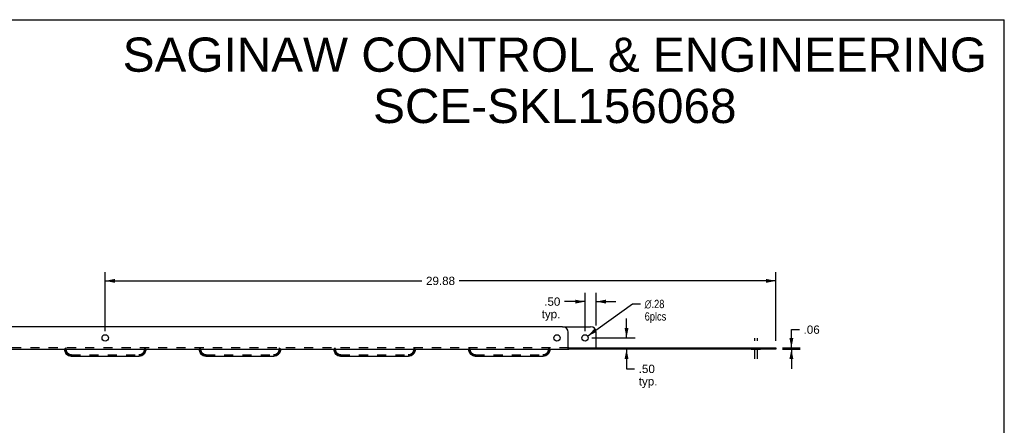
# Model space of a CAD drawing. Header units: inches. Extents: x 0 to 73.9, y 0 to 47.8.
# Tile 8 of 8: x 30 to 73.9, y 29.8 to 47.8. Entities that reach past the tile are written whole.
import ezdxf

# ---------------------------------------------------------------- set-up
doc = ezdxf.new("R2010")
doc.units = ezdxf.units.IN
doc.header["$LTSCALE"] = 4.065217
doc.header["$MEASUREMENT"] = 0
doc.linetypes.add('DASHED', pattern=[0.2, 0.1, -0.1])
doc.linetypes.add('HIDDEN', pattern=[0.2, 0.1, -0.1])
doc.layers.get('0').update_dxf_attribs({"linetype": 'CONTINUOUS'})
for name, color, linetype in [('02___PRT_ALL_AXES', 7, 'CONTINUOUS'), ('DEFAULT_2', 8, 'HIDDEN'), ('DIMENSIONS', 7, 'CONTINUOUS')]:
    doc.layers.add(name, color=color, linetype=linetype)
doc.styles.get("Standard").update_dxf_attribs({"font": 'arial.ttf'})
doc.styles.add('TEXTSTYLE_1', font='gdt', dxfattribs={"width": 0.8})
doc.dimstyles.new('DIMSTYLE_1', dxfattribs={"dimtxt": 0.369565, "dimasz": 0.434783, "dimexe": 0.09, "dimexo": 0.07, "dimgap": 0.0425, "dimtad": 0, "dimtih": 1, "dimtoh": 1, "dimzin": 4, "dimdsep": 46, "dimtxsty": 'Standard', "dimblk": '_FILLED', "dimblk1": '_FILLED', "dimblk2": '_FILLED', "dimcen": 0.09, "dimazin": 1, "dimtfac": 1, "dimtofl": 0, "dimtmove": 0, "dimatfit": 3, "dimldrblk": '_FILLED', "dimfxl": 0, "dimtolj": 1, "dimtzin": 4, "dimarcsym": 0})
doc.dimstyles.new('DIMSTYLE_2', dxfattribs={"dimtxt": 0.369565, "dimasz": 0.434783, "dimexe": 0.09, "dimexo": 0.07, "dimgap": 0.09, "dimtad": 0, "dimtih": 1, "dimtoh": 1, "dimzin": 4, "dimdsep": 46, "dimtxsty": 'Standard', "dimblk": '_FILLED', "dimblk1": '_FILLED', "dimblk2": '_FILLED', "dimcen": 0.09, "dimazin": 1, "dimtfac": 1, "dimtofl": 0, "dimtmove": 0, "dimatfit": 1, "dimldrblk": '_FILLED', "dimfxl": 0, "dimtolj": 1, "dimtzin": 4, "dimarcsym": 0})

# ---------------------------------------------------------------- blocks, each defined once
blk = doc.blocks.new('_FILLED')
at = {"color": 0, "linetype": 'ByBlock'}
blk.add_solid([(0, 0), (-1, 0.2), (-1, -0.2)], dxfattribs=at)
blk = doc.blocks.new('*D15')
at = {"color": 2, "linetype": 'Continuous'}
for p, q in [((57.083, 33.666), (57.083, 34.536)), ((55.539, 33.666), (57.475, 33.666)), ((57.083, 33.166), (57.083, 32.288)), ((57.083, 32.288), (57.442, 32.288))]:
    blk.add_line(p, q, dxfattribs=at)
at = {"color": 2, "linetype": 'Continuous', "xscale": 0.4347826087, "yscale": 0.4347826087, "zscale": 0.4347826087}
for p, rotation in [((57.083, 33.666), 270), ((57.083, 33.166), 90)]:
    blk.add_blockref('_FILLED', p, dxfattribs=dict(at, rotation=rotation))
at = {"color": 2, "linetype": 'Continuous', "insert": (57.627, 32.473), "char_height": 0.3696, "width": 0.83118, "attachment_point": 1, "line_spacing_factor": 0.9}
blk.add_mtext('.50\\Ptyp.', dxfattribs=at)
blk = doc.blocks.new('*D16')
at = {"color": 2, "linetype": 'Continuous'}
for p, q in [((55.234, 33.97), (55.234, 35.672)), ((55.734, 34.22), (55.734, 35.672)), ((55.234, 35.281), (54.319, 35.281)), ((55.734, 35.281), (56.604, 35.281))]:
    blk.add_line(p, q, dxfattribs=at)
at = {"color": 2, "linetype": 'Continuous', "xscale": 0.4347826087, "yscale": 0.4347826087, "zscale": 0.4347826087}
blk.add_blockref('_FILLED', (55.234, 35.281), dxfattribs=at)
at = {"color": 2, "linetype": 'Continuous', "xscale": 0.4347826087, "yscale": 0.4347826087, "zscale": 0.4347826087, "rotation": 180}
blk.add_blockref('_FILLED', (55.734, 35.281), dxfattribs=at)
at = {"color": 2, "linetype": 'Continuous', "insert": (54.135, 35.466), "char_height": 0.3696, "width": 0.83118, "attachment_point": 3, "line_spacing_factor": 0.9}
blk.add_mtext('.50\\Ptyp.', dxfattribs=at)
blk = doc.blocks.new('*D17')
at = {"color": 2, "linetype": 'Continuous'}
for p, q in [((55.349, 33.748), (57.348, 35.176)), ((57.348, 35.176), (57.706, 35.176))]:
    blk.add_line(p, q, dxfattribs=at)
at = {"color": 2, "linetype": 'Continuous', "xscale": 0.4347826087, "yscale": 0.4347826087, "zscale": 0.4347826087, "rotation": 215.542528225}
blk.add_blockref('_FILLED', (55.349, 33.748), dxfattribs=at)
at = {"color": 2, "linetype": 'Continuous', "insert": (57.891, 35.361), "char_height": 0.36957, "width": 1.2099, "attachment_point": 1, "line_spacing_factor": 0.9, "style": 'TEXTSTYLE_1'}
blk.add_mtext('{\\fgdt;n}\\fArial;.28\\P6plcs', dxfattribs=at)
blk = doc.blocks.new('*D18')
at = {"color": 2, "linetype": 'Continuous'}
for p, q in [((64.428, 33.226), (64.428, 34.033)), ((64.428, 34.033), (64.787, 34.033)), ((64.039, 33.226), (64.82, 33.226)), ((64.039, 33.166), (64.82, 33.166)), ((64.428, 33.166), (64.428, 32.296))]:
    blk.add_line(p, q, dxfattribs=at)
at = {"color": 2, "linetype": 'Continuous', "xscale": 0.4347826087, "yscale": 0.4347826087, "zscale": 0.4347826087}
for p, rotation in [((64.428, 33.226), 270), ((64.428, 33.166), 90)]:
    blk.add_blockref('_FILLED', p, dxfattribs=dict(at, rotation=rotation))
at = {"color": 2, "linetype": 'Continuous', "insert": (64.972, 34.218), "char_height": 0.3696, "width": 0.71715, "attachment_point": 1, "line_spacing_factor": 0.9}
blk.add_mtext('.06', dxfattribs=at)
blk = doc.blocks.new('*D20')
at = {"color": 2, "linetype": 'Continuous'}
for p, q in [((33.859, 33.97), (33.859, 36.595)), ((63.734, 33.53), (63.734, 36.595)), ((33.859, 36.204), (47.966, 36.204)), ((63.734, 36.204), (49.627, 36.204))]:
    blk.add_line(p, q, dxfattribs=at)
at = {"color": 2, "linetype": 'Continuous', "xscale": 0.4347826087, "yscale": 0.4347826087, "zscale": 0.4347826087, "rotation": 180}
blk.add_blockref('_FILLED', (33.859, 36.204), dxfattribs=at)
at = {"color": 2, "linetype": 'Continuous', "xscale": 0.4347826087, "yscale": 0.4347826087, "zscale": 0.4347826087}
blk.add_blockref('_FILLED', (63.734, 36.204), dxfattribs=at)
at = {"color": 2, "linetype": 'Continuous', "insert": (48.797, 36.389), "char_height": 0.3696, "width": 1.29142, "attachment_point": 2, "line_spacing_factor": 0.9}
blk.add_mtext('29.88', dxfattribs=at)

msp = doc.modelspace()

# ---------------------------------------------------------------- linework, layer by layer
at = {"color": 7, "linetype": 'Continuous'}
for p, q in [((0, 47.826), (73.913, 47.826)), ((73.913, 0), (73.913, 47.826)), ((54.234, 34.166), (55.484, 34.166)), ((55.734, 33.226), (55.734, 33.916)), ((54.51, 33.226), (63.734, 33.226)), ((54.51, 33.226), (54.51, 33.166)), ((63.734, 33.226), (63.734, 33.166))]:
    msp.add_line(p, q, dxfattribs=at)
at = {"color": 3, "linetype": 'Continuous'}
for p, q in [((54.234, 34.166), (13.484, 34.166)), ((54.484, 33.195), (54.484, 33.916)), ((13.219, 33.166), (54.5, 33.166)), ((63.734, 33.166), (54.51, 33.166)), ((32.346, 32.854), (35.373, 32.854)), ((38.346, 32.854), (41.373, 32.854)), ((44.346, 32.854), (47.373, 32.854)), ((50.346, 32.854), (53.373, 32.854))]:
    msp.add_line(p, q, dxfattribs=at)
at = {"color": 7, "linetype": 'Continuous'}
for points in [[(54.484, 33.24), (54.488, 33.24), (54.492, 33.239), (54.495, 33.237), (54.498, 33.234), (54.501, 33.231), (54.504, 33.229), (54.507, 33.227), (54.51, 33.226)], [(55.734, 33.24), (55.738, 33.24), (55.742, 33.239), (55.745, 33.237), (55.748, 33.234), (55.751, 33.231), (55.754, 33.229), (55.757, 33.227), (55.76, 33.226)]]:
    msp.add_lwpolyline(points, dxfattribs=at)
at = {"color": 3, "linetype": 'Continuous'}
msp.add_lwpolyline([(54.484, 33.195), (54.488, 33.191), (54.491, 33.186), (54.494, 33.182), (54.497, 33.177), (54.5, 33.173), (54.503, 33.169), (54.506, 33.167), (54.51, 33.166)], dxfattribs=at)
for centre, radius, start, end in [((54.234, 33.916), 0.25, 0, 90), ((32.359, 33.164), 0.31, 180.1029, 267.4773), ((35.359, 33.164), 0.31, 272.5227, 359.8996), ((38.359, 33.164), 0.31, 180.1029, 267.4773), ((41.359, 33.164), 0.31, 272.5227, 359.8996), ((44.359, 33.164), 0.31, 180.1029, 267.4773), ((47.359, 33.164), 0.31, 272.5227, 359.8996), ((50.359, 33.164), 0.31, 180.1029, 267.4773), ((53.359, 33.164), 0.31, 272.5227, 359.8996)]:
    msp.add_arc(centre, radius, start, end, dxfattribs=at)
at = {"color": 7, "linetype": 'Continuous'}
msp.add_arc((55.484, 33.916), 0.25, 0, 90, dxfattribs=at)
at = {"layer": '02___PRT_ALL_AXES', "color": 2, "linetype": 'DASHED'}
for p, q in [((62.797, 32.73), (62.797, 33.661)), ((62.922, 32.73), (62.922, 33.661))]:
    msp.add_line(p, q, dxfattribs=at)
at = {"layer": '02___PRT_ALL_AXES', "color": 8, "linetype": 'HIDDEN'}
for p, q in [((62.64, 33.226), (62.64, 33.166)), ((62.641, 33.226), (63.078, 33.226)), ((62.641, 33.166), (63.078, 33.166)), ((63.078, 33.226), (63.078, 33.166))]:
    msp.add_line(p, q, dxfattribs=at)
at = {"layer": '02___PRT_ALL_AXES', "color": 3, "linetype": 'Continuous'}
for centre in [(33.859, 33.666), (53.984, 33.666)]:
    msp.add_circle(centre, 0.141, dxfattribs=at)
at = {"layer": '02___PRT_ALL_AXES', "color": 7, "linetype": 'Continuous'}
msp.add_circle((55.234, 33.666), 0.141, dxfattribs=at)
at = {"layer": 'DEFAULT_2', "color": 8, "linetype": 'HIDDEN'}
for p, q in [((54.51, 33.226), (13.208, 33.226)), ((32.049, 33.165), (32.049, 33.166)), ((32.049, 33.164), (32.049, 33.165)), ((32.109, 33.164), (32.049, 33.164)), ((32.059, 33.175), (32.05, 33.172)), ((32.05, 33.172), (32.051, 33.17)), ((32.051, 33.17), (32.054, 33.166)), ((32.109, 33.226), (32.054, 33.166)), ((32.109, 33.164), (32.109, 33.226)), ((32.114, 33.115), (32.109, 33.164)), ((32.359, 32.914), (32.31, 32.919)), ((32.347, 32.914), (35.372, 32.914)), ((35.408, 32.919), (35.359, 32.914)), ((35.609, 33.164), (35.604, 33.115)), ((35.609, 33.226), (35.609, 33.164)), ((35.609, 33.226), (35.664, 33.166)), ((35.609, 33.164), (35.669, 33.164)), ((35.651, 33.181), (35.646, 33.186)), ((35.664, 33.166), (35.667, 33.17)), ((35.667, 33.17), (35.669, 33.172)), ((35.669, 33.167), (35.669, 33.165)), ((35.669, 33.165), (35.669, 33.164)), ((38.049, 33.165), (38.049, 33.166)), ((38.049, 33.164), (38.049, 33.165)), ((38.109, 33.164), (38.049, 33.164)), ((38.059, 33.175), (38.05, 33.172)), ((38.05, 33.172), (38.051, 33.17)), ((38.051, 33.17), (38.054, 33.166)), ((38.109, 33.226), (38.054, 33.166)), ((38.109, 33.164), (38.109, 33.226)), ((38.114, 33.115), (38.109, 33.164)), ((38.359, 32.914), (38.31, 32.919)), ((38.347, 32.914), (41.372, 32.914)), ((41.408, 32.919), (41.359, 32.914)), ((41.609, 33.164), (41.604, 33.115)), ((41.609, 33.226), (41.664, 33.166)), ((41.609, 33.226), (41.609, 33.164)), ((41.609, 33.164), (41.669, 33.164)), ((41.651, 33.181), (41.646, 33.186)), ((41.664, 33.166), (41.667, 33.17)), ((41.667, 33.17), (41.669, 33.172)), ((41.669, 33.167), (41.669, 33.165)), ((41.669, 33.165), (41.669, 33.164)), ((44.049, 33.165), (44.049, 33.166)), ((44.049, 33.164), (44.049, 33.165)), ((44.109, 33.164), (44.049, 33.164)), ((44.059, 33.175), (44.05, 33.172)), ((44.05, 33.172), (44.051, 33.17)), ((44.051, 33.17), (44.054, 33.166)), ((44.109, 33.226), (44.054, 33.166)), ((44.109, 33.164), (44.109, 33.226)), ((44.114, 33.115), (44.109, 33.164)), ((44.359, 32.914), (44.31, 32.919)), ((44.347, 32.914), (47.372, 32.914)), ((47.408, 32.919), (47.359, 32.914)), ((47.609, 33.164), (47.604, 33.115)), ((47.609, 33.226), (47.664, 33.166)), ((47.609, 33.226), (47.609, 33.164)), ((47.609, 33.164), (47.669, 33.164)), ((47.651, 33.181), (47.646, 33.186)), ((47.664, 33.166), (47.667, 33.17)), ((47.667, 33.17), (47.669, 33.172)), ((47.669, 33.167), (47.669, 33.165)), ((47.669, 33.165), (47.669, 33.164)), ((50.049, 33.165), (50.049, 33.166)), ((50.049, 33.164), (50.049, 33.165)), ((50.109, 33.164), (50.049, 33.164)), ((50.059, 33.175), (50.05, 33.172)), ((50.05, 33.172), (50.051, 33.17)), ((50.051, 33.17), (50.054, 33.166)), ((50.109, 33.226), (50.054, 33.166)), ((50.109, 33.164), (50.109, 33.226)), ((50.114, 33.115), (50.109, 33.164)), ((50.359, 32.914), (50.31, 32.919)), ((50.347, 32.914), (53.372, 32.914)), ((53.408, 32.919), (53.359, 32.914)), ((53.617, 32.992), (53.578, 32.945)), ((53.609, 33.164), (53.604, 33.115)), ((53.609, 33.226), (53.664, 33.166)), ((53.609, 33.226), (53.609, 33.164)), ((53.609, 33.164), (53.669, 33.164)), ((53.651, 33.181), (53.646, 33.186)), ((53.664, 33.166), (53.667, 33.17)), ((53.667, 33.17), (53.669, 33.172)), ((53.669, 33.167), (53.669, 33.165)), ((53.669, 33.165), (53.669, 33.164)), ((54.51, 33.166), (54.5, 33.166)), ((55.734, 33.195), (55.734, 33.226)), ((55.76, 33.226), (55.76, 33.166)), ((38.359, 32.854), (38.299, 32.86))]:
    msp.add_line(p, q, dxfattribs=at)
for points in [[(32.049, 33.167), (32.049, 33.17), (32.05, 33.172), (32.05, 33.172)], [(32.359, 32.854), (32.299, 32.86), (32.241, 32.878), (32.187, 32.906), (32.14, 32.945), (32.102, 32.992), (32.073, 33.045), (32.055, 33.104), (32.049, 33.164)], [(32.072, 33.186), (32.066, 33.18), (32.059, 33.175)], [(32.151, 33.025), (32.128, 33.068), (32.114, 33.115)], [(32.22, 32.956), (32.182, 32.987), (32.151, 33.025)], [(32.31, 32.919), (32.264, 32.933), (32.22, 32.956)], [(35.669, 33.164), (35.663, 33.104), (35.646, 33.045), (35.617, 32.992), (35.578, 32.945), (35.531, 32.906), (35.478, 32.878), (35.42, 32.86), (35.359, 32.854)], [(35.498, 32.956), (35.455, 32.933), (35.408, 32.919)], [(35.567, 33.025), (35.536, 32.987), (35.498, 32.956)], [(35.604, 33.115), (35.59, 33.068), (35.567, 33.025)], [(35.669, 33.172), (35.663, 33.174), (35.656, 33.177), (35.651, 33.181)], [(35.669, 33.172), (35.669, 33.17), (35.669, 33.167)], [(38.049, 33.167), (38.049, 33.17), (38.05, 33.172), (38.05, 33.172)], [(38.299, 32.86), (38.241, 32.878), (38.187, 32.906), (38.14, 32.945), (38.102, 32.992), (38.073, 33.045), (38.055, 33.104), (38.049, 33.164)], [(38.072, 33.186), (38.066, 33.18), (38.059, 33.175)], [(38.151, 33.025), (38.128, 33.068), (38.114, 33.115)], [(38.22, 32.956), (38.182, 32.987), (38.151, 33.025)], [(38.31, 32.919), (38.264, 32.933), (38.22, 32.956)], [(41.669, 33.164), (41.663, 33.104), (41.646, 33.045), (41.617, 32.992), (41.578, 32.945), (41.531, 32.906), (41.478, 32.878), (41.42, 32.86), (41.359, 32.854)], [(41.498, 32.956), (41.455, 32.933), (41.408, 32.919)], [(41.567, 33.025), (41.536, 32.987), (41.498, 32.956)], [(41.604, 33.115), (41.59, 33.068), (41.567, 33.025)], [(41.669, 33.172), (41.663, 33.174), (41.656, 33.177), (41.651, 33.181)], [(41.669, 33.172), (41.669, 33.17), (41.669, 33.167)], [(44.049, 33.167), (44.049, 33.17), (44.05, 33.172), (44.05, 33.172)], [(44.359, 32.854), (44.299, 32.86), (44.241, 32.878), (44.187, 32.906), (44.14, 32.945), (44.102, 32.992), (44.073, 33.045), (44.055, 33.104), (44.049, 33.164)], [(44.072, 33.186), (44.066, 33.18), (44.059, 33.175)], [(44.151, 33.025), (44.128, 33.068), (44.114, 33.115)], [(44.22, 32.956), (44.182, 32.987), (44.151, 33.025)], [(44.31, 32.919), (44.264, 32.933), (44.22, 32.956)], [(47.669, 33.164), (47.663, 33.104), (47.646, 33.045), (47.617, 32.992), (47.578, 32.945), (47.531, 32.906), (47.478, 32.878), (47.42, 32.86), (47.359, 32.854)], [(47.498, 32.956), (47.455, 32.933), (47.408, 32.919)], [(47.567, 33.025), (47.536, 32.987), (47.498, 32.956)], [(47.604, 33.115), (47.59, 33.068), (47.567, 33.025)], [(47.669, 33.172), (47.663, 33.174), (47.656, 33.177), (47.651, 33.181)], [(47.669, 33.172), (47.669, 33.17), (47.669, 33.167)], [(50.049, 33.167), (50.049, 33.17), (50.05, 33.172), (50.05, 33.172)], [(50.241, 32.878), (50.187, 32.906), (50.14, 32.945), (50.102, 32.992), (50.073, 33.045), (50.055, 33.104), (50.049, 33.164)], [(50.072, 33.186), (50.066, 33.18), (50.059, 33.175)], [(50.151, 33.025), (50.128, 33.068), (50.114, 33.115)], [(50.22, 32.956), (50.182, 32.987), (50.151, 33.025)], [(50.31, 32.919), (50.264, 32.933), (50.22, 32.956)], [(53.578, 32.945), (53.531, 32.906), (53.478, 32.878), (53.42, 32.86), (53.359, 32.854)], [(53.498, 32.956), (53.455, 32.933), (53.408, 32.919)], [(53.567, 33.025), (53.536, 32.987), (53.498, 32.956)], [(53.604, 33.115), (53.59, 33.068), (53.567, 33.025)], [(53.669, 33.164), (53.663, 33.104), (53.646, 33.045), (53.617, 32.992)], [(53.669, 33.172), (53.663, 33.174), (53.656, 33.177), (53.651, 33.181)], [(53.669, 33.172), (53.669, 33.17), (53.669, 33.167)], [(55.734, 33.195), (55.738, 33.191), (55.741, 33.186), (55.744, 33.182), (55.747, 33.177), (55.75, 33.173), (55.753, 33.169), (55.756, 33.167), (55.76, 33.166)], [(50.359, 32.854), (50.299, 32.86), (50.241, 32.878)]]:
    msp.add_lwpolyline(points, dxfattribs=at)
for centre, start, end in [((32.359, 33.164), 180, 267.2377), ((35.359, 33.164), 272.7623, 360), ((38.359, 33.164), 180, 267.2377), ((41.359, 33.164), 272.7623, 360), ((44.359, 33.164), 180, 267.2377), ((47.359, 33.164), 272.7623, 360), ((50.359, 33.164), 180, 267.2377), ((53.359, 33.164), 272.7623, 360)]:
    msp.add_arc(centre, 0.25, start, end, dxfattribs=at)

# ---------------------------------------------------------------- texts
at = {"layer": 'DIMENSIONS', "color": 2, "linetype": 'Continuous', "insert": (53.889, 47.032), "char_height": 1.52174, "width": 38.43381, "attachment_point": 2, "line_spacing_factor": 0.9}
msp.add_mtext('SAGINAW CONTROL & ENGINEERING\\PSCE-SKL156068', dxfattribs=at)

# ---------------------------------------------------------------- dimensions: what is measured, and where the dimension line sits
at = {"color": 2, "linetype": 'Continuous'}
dim = msp.add_linear_dim(base=(63.734235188, 36.204101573), p1=(33.859235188, 33.90030345), p2=(63.734235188, 33.46030345), dimstyle='DIMSTYLE_1', dxfattribs=at)
dim.commit()
dim.dimension.update_dxf_attribs({"geometry": '*D20', "text_midpoint": (48.791144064, 36.202041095), "dimtype": 160})
for base, p1, p2, angle, picture, middle in [((55.234, 35.281), (55.734, 34.15), (55.234, 33.9), 180, '*D16', (53.719, 35.004)), ((57.083, 33.666), (54.51, 33.166), (55.469, 33.666), 90, '*D15', (58.043, 32.011))]:
    dim = msp.add_linear_dim(base=base, p1=p1, p2=p2, angle=angle, text='<>\\Ptyp.', dimstyle='DIMSTYLE_1', dxfattribs=at)
    dim.commit()
    dim.dimension.update_dxf_attribs({"geometry": picture, "text_midpoint": middle, "dimtype": 160})
dim = msp.add_diameter_dim_2p(p1=(55.349, 33.748), p2=(55.12, 33.584), text='%%c<>\\P6plcs', dimstyle='DIMSTYLE_2', override={"dimpost": '<>'}, dxfattribs=at)
dim.commit()
dim.dimension.update_dxf_attribs({"geometry": '*D17', "text_midpoint": (58.496, 34.899), "dimtype": 163})
dim = msp.add_linear_dim(base=(64.428, 33.166), p1=(64.89, 33.226), p2=(64.89, 33.166), angle=270, dimstyle='DIMSTYLE_1', dxfattribs=at)
dim.commit()
dim.dimension.update_dxf_attribs({"geometry": '*D18', "text_midpoint": (65.341, 34.031), "dimtype": 160})

doc.saveas('drawing.dxf')
